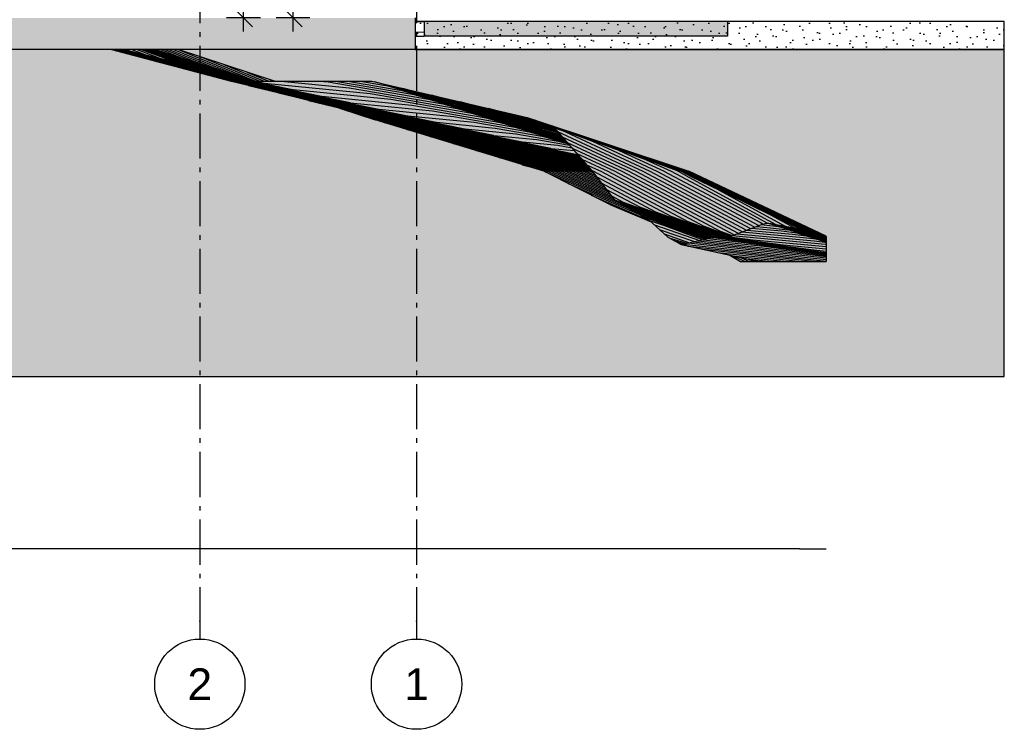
# Model space of a CAD drawing. Header units: millimetres. Extents: x 71327 to 340371, y 150071 to 223334.
# Tile 35 of 36: x 329466 to 340371, y 193152 to 201014. Entities that reach past the tile are written whole.
import ezdxf
from ezdxf.enums import TextEntityAlignment as Align

# ---------------------------------------------------------------- set-up
doc = ezdxf.new("R2010")
doc.units = ezdxf.units.MM
doc.header["$LTSCALE"] = 0.5
doc.header["$MEASUREMENT"] = 0
doc.linetypes.add('Akselinje', pattern=[1500, 1000, -200, 100, -200])
doc.linetypes.add('PLINE', pattern=[0])
for name, color, linetype in [('0(Nye konstruksjoner)', 7, 'Continuous'), ('25-- Dekker (Skravur)(Nye konstruksjoner)', 7, 'Continuous'), ('25-- Dekker(Nye konstruksjoner)', 7, 'Continuous'), ('252- Gulv på grunn_ bunnplate (Skravur)(Nye konstruksjoner)', 7, 'Continuous'), ('252- Gulv på grunn_ bunnplate(Nye konstruksjoner)', 7, 'Continuous'), ('711--_E__ Eksisterende terreng (Skravur)(Nye konstruksjoner)', 7, 'Continuous'), ('711--_E__ Eksisterende terreng(Nye konstruksjoner)', 7, 'Continuous'), ('822- Modullinjer(Nye konstruksjoner)', 7, 'Continuous'), ('842-M___1_100 Målsetting bygning(Nye konstruksjoner)', 7, 'Continuous')]:
    doc.layers.add(name, color=color, linetype=linetype)
doc.layers.add('235- Utvendig kledning og overflate(Nye konstruksjoner)', color=7, linetype='Continuous', lineweight=0)
doc.styles.add('GENERATED_STYLE_1', font='arial.ttf')
doc.styles.add('GENERATED_STYLE_2', font='arial.ttf')
doc.dimstyles.new('GENERATED_STYLE__1', dxfattribs={"dimtxt": 150, "dimasz": 190, "dimexe": 0.18, "dimexo": 0.0625, "dimgap": 0, "dimtad": 1, "dimdec": 0, "dimzin": 0, "dimdsep": 46, "dimtxsty": 'GENERATED_STYLE_1', "dimblk": 'ARROWHEAD_6', "dimblk1": 'ARROWHEAD_6', "dimblk2": 'ARROWHEAD_6', "dimcen": 0.09, "dimse1": 1, "dimse2": 1, "dimclrd": 256, "dimclre": 256, "dimclrt": 256, "dimadec": 1, "dimazin": 0, "dimtfac": 1, "dimtdec": 4, "dimtmove": 0, "dimatfit": 3, "dimfxl": 1, "dimtolj": 1, "dimtzin": 0, "dimarcsym": 0})

# ---------------------------------------------------------------- blocks, each defined once
blk = doc.blocks.new('*X145', base_point=(150668, 123334))
at = {"layer": '235- Utvendig kledning og overflate(Nye konstruksjoner)', "linetype": 'PLINE'}
for p, q in [((333847, 200874), (333947, 200874)), ((333947, 200874), (333847, 200874))]:
    blk.add_line(p, q, dxfattribs=at)
blk = doc.blocks.new('Standard grid marker[12]_2', base_point=(331461, 210676))
at = {"layer": '822- Modullinjer(Nye konstruksjoner)', "linetype": 'Akselinje'}
for p, q in [((331461, 210476), (331461, 210676)), ((331461, 210476), (331461, 194352)), ((331461, 194352), (331461, 194152))]:
    blk.add_line(p, q, dxfattribs=at)
at = {"layer": '822- Modullinjer(Nye konstruksjoner)', "linetype": 'PLINE'}
for centre in [(331461, 211176), (331461, 193652)]:
    blk.add_circle(centre, 500, dxfattribs=at)
at = {"layer": '822- Modullinjer(Nye konstruksjoner)', "linetype": 'Akselinje'}
for p in [(331461, 210476), (331461, 210476), (331461, 194352), (331461, 194352)]:
    blk.add_point(p, dxfattribs=at)
at = {"layer": '822- Modullinjer(Nye konstruksjoner)', "style": 'GENERATED_STYLE_2'}
for tag, p in [('AC_MarkerText_1_0', (331461, 211351)), ('AC_MarkerText_1_1', (331461, 193827))]:
    blk.add_attdef(tag, text='', height=350, rotation=360, dxfattribs=at).set_placement(p, align=Align.TOP_CENTER)
blk = doc.blocks.new('Standard grid marker[13]_2', base_point=(333861, 210676))
at = {"layer": '822- Modullinjer(Nye konstruksjoner)', "linetype": 'Akselinje'}
for p, q in [((333861, 210476), (333861, 210676)), ((333861, 210476), (333861, 194352)), ((333861, 194352), (333861, 194152))]:
    blk.add_line(p, q, dxfattribs=at)
at = {"layer": '822- Modullinjer(Nye konstruksjoner)', "linetype": 'PLINE'}
for centre in [(333861, 211176), (333861, 193652)]:
    blk.add_circle(centre, 500, dxfattribs=at)
at = {"layer": '822- Modullinjer(Nye konstruksjoner)', "linetype": 'Akselinje'}
for p in [(333861, 210476), (333861, 210476), (333861, 194352), (333861, 194352)]:
    blk.add_point(p, dxfattribs=at)
at = {"layer": '822- Modullinjer(Nye konstruksjoner)', "style": 'GENERATED_STYLE_2'}
for tag, p in [('AC_MarkerText_1_0', (333861, 211351)), ('AC_MarkerText_1_1', (333861, 193827))]:
    blk.add_attdef(tag, text='', height=350, rotation=360, dxfattribs=at).set_placement(p, align=Align.TOP_CENTER)
blk = doc.blocks.new('*D248', base_point=(150668, 123334))
at = {"layer": '842-M___1_100 Målsetting bygning(Nye konstruksjoner)', "linetype": 'PLINE'}
for p, q in [((332594, 203834), (332394, 204034)), ((332494, 203934), (332494, 204084)), ((332681, 203934), (332306, 203934)), ((332494, 201034), (332494, 203934)), ((332394, 201134), (332594, 200934)), ((332681, 201034), (332306, 201034)), ((332494, 200884), (332494, 201034))]:
    blk.add_line(p, q, dxfattribs=at)
at = {"layer": '842-M___1_100 Målsetting bygning(Nye konstruksjoner)', "insert": (332464, 202227), "char_height": 150, "attachment_point": 7, "rotation": 90, "style": 'GENERATED_STYLE_1'}
blk.add_mtext('\\A1;{\\pql;\\fArial|b0|i0|c0|p0;\\W1.000000;2\xa0900}', dxfattribs=at)
blk = doc.blocks.new('ARROWHEAD_6')
at = {"linetype": 'Continuous'}
for p, q in [((0, 0), (-1, 0)), ((-0.5, -0.5), (0.5, 0.5))]:
    blk.add_line(p, q, dxfattribs=at)
blk = doc.blocks.new('*D249', base_point=(150668, 123334))
at = {"layer": '842-M___1_100 Målsetting bygning(Nye konstruksjoner)', "linetype": 'PLINE'}
for p, q in [((332044, 203634), (331844, 203834)), ((332132, 203734), (331757, 203734)), ((331944, 201034), (331944, 203734)), ((331844, 201134), (332044, 200934)), ((332132, 201034), (331757, 201034)), ((331944, 200884), (331944, 201034))]:
    blk.add_line(p, q, dxfattribs=at)
at = {"layer": '842-M___1_100 Målsetting bygning(Nye konstruksjoner)', "char_height": 150, "attachment_point": 7, "rotation": 90, "style": 'GENERATED_STYLE_1'}
for s, insert in [('\\A1;{\\pql;\\fArial|b0|i0|c0|p0;\\W1.000000;200}', (331704, 203662)), ('\\A1;{\\pql;\\fArial|b0|i0|c0|p0;\\W1.000000;2\xa0700}', (331914, 202127))]:
    blk.add_mtext(s, dxfattribs=dict(at, insert=insert))

msp = doc.modelspace()

# ---------------------------------------------------------------- hatches: boundary and pattern name
at = {"layer": '0(Nye konstruksjoner)', "linetype": 'Continuous'}
h = msp.add_hatch(dxfattribs=at)
h.set_pattern_fill('Naturstein_0002', color=256, style=0, pattern_type=2)
h.set_pattern_definition([(45, (150667.54, 123683.99), (-111.36932, 111.36932), [0, -105, 0, -157.5]), (110, (151017.54, 123683.99), (148.00159, 53.86817), [0, -77, 0, -133])])
h.paths.add_polyline_path([(333847.2, 200684), (340370.7, 200684), (340370.7, 200994), (333847.2, 200994)])
h = msp.add_hatch(dxfattribs=at)
h.set_pattern_fill('Jord_0002', color=256, style=0, pattern_type=2)
h.set_pattern_definition([(45, (150667.54, 123334), (-275.7716, 275.7716), []), (45, (150575.6, 123425.9), (-551.5433, 551.5433), []), (45, (150483.7, 123517.84), (-551.5433, 551.5433), []), (135, (150391.76, 123609.76), (91.92388, 91.92388), [390, -390])])
h.paths.add_polyline_path([(296687.2, 197061.7), (340370.7, 197061.7), (340370.7, 200684), (296687.2, 200684)])
at = {"layer": '25-- Dekker (Skravur)(Nye konstruksjoner)', "linetype": 'Continuous'}
msp.add_hatch(color=256, dxfattribs=at).paths.add_polyline_path([(337305.5, 200831.4), (337305.5, 200994), (333947.2, 200994), (333947.2, 200831.4)])
at = {"layer": '252- Gulv på grunn_ bunnplate (Skravur)(Nye konstruksjoner)', "linetype": 'Continuous'}
for points in [[(333847.2, 201034), (305755.2, 201034), (305755.2, 200884), (333847.2, 200884)], [(305755.2, 200684), (333847.2, 200684), (333847.2, 200884), (305755.2, 200884)]]:
    msp.add_hatch(color=256, dxfattribs=at).paths.add_polyline_path(points)
at = {"layer": '711--_E__ Eksisterende terreng (Skravur)(Nye konstruksjoner)', "linetype": 'Continuous'}
h = msp.add_hatch(dxfattribs=at)
h.set_pattern_fill('Skrålinjer_3_0002', color=256, style=0, pattern_type=2)
h.set_pattern_definition([(346.2027852, (150667.5362, 245077.114), (-127.27921724, 34.802147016), [])])
h.paths.add_polyline_path([(330484.5, 200684), (331807.5, 200334), (332077.5, 200334), (332077.4, 200334), (332077.3, 200334.1), (330618.7, 200684)])
h = msp.add_hatch(dxfattribs=at)
h.set_pattern_fill('Skrålinjer_3_0002', color=256, style=0, pattern_type=2)
h.set_pattern_definition([(338.651243, (150667.536, 269403.3), (-127.2792172, 26.1482603), [])])
h.paths.add_polyline_path([(330618.7, 200684), (331190, 200546.9), (330792.5, 200684)])
h = msp.add_hatch(dxfattribs=at)
h.set_pattern_fill('Skrålinjer_3_0002', color=256, style=0, pattern_type=2)
h.set_pattern_definition([(339.9329756, (150667.536, 265733.659), (-127.27921724, 36.0018765), [])])
h.paths.add_polyline_path([(330981, 200684), (330792.5, 200684), (331190, 200546.9), (332077.3, 200334.1), (332077.5, 200334), (332097.5, 200334)])
h = msp.add_hatch(dxfattribs=at)
h.set_pattern_fill('Skrålinjer_3_0002', color=256, style=0, pattern_type=2)
h.set_pattern_definition([(337.990651, (150667.536, 272137.068), (-127.2792172, 33.0741088), [])])
h.paths.add_polyline_path([(330981, 200684), (332097.5, 200334), (331121, 200684)])
h = msp.add_hatch(dxfattribs=at)
h.set_pattern_fill('Skrålinjer_3_0002', color=256, style=0, pattern_type=2)
h.set_pattern_definition([(337.694253, (150667.536, 273029.262), (-127.2792172, 31.4217805), [])])
h.paths.add_polyline_path([(331121, 200684), (332097.5, 200334), (332286.4, 200334), (331221.3, 200684)])
h = msp.add_hatch(dxfattribs=at)
h.set_pattern_fill('Skrålinjer_3_0002', color=256, style=0, pattern_type=2)
h.set_pattern_definition([(346.5119715, (150667.5362, 244035.9837), (-127.27921724, 33.99233376), [])])
h.paths.add_polyline_path([(331807.5, 200334), (335802.5, 199334), (332077.5, 200334)])
h = msp.add_hatch(dxfattribs=at)
h.set_pattern_fill('Skrålinjer_3_0002', color=256, style=0, pattern_type=2)
h.set_pattern_definition([(345.88229, (150667.536, 245296.01), (-127.27921724, 19.85771105), [])])
h.paths.add_polyline_path([(332077.5, 200334), (332077.3, 200334.1), (332077.4, 200334)])
h = msp.add_hatch(dxfattribs=at)
h.set_pattern_fill('Skrålinjer_3_0002', color=256, style=0, pattern_type=2)
h.set_pattern_definition([(356.665671, (150667.536, 213011.687), (-127.279217, 45.975941), [])])
h.paths.add_polyline_path([(332077.4, 200334), (332077.5, 200334), (332077.5, 200334)])
h = msp.add_hatch(dxfattribs=at)
h.set_pattern_fill('Skrålinjer_3_0002', color=256, style=0, pattern_type=2)
h.set_pattern_definition([(355.131297, (150667.536, 217729.005), (-127.279217, 46.364736), [])])
h.paths.add_polyline_path([(332077.5, 200334), (332077.5, 200334), (332847.5, 200334), (332847.5, 200334), (332847.4, 200334)])
h = msp.add_hatch(dxfattribs=at)
h.set_pattern_fill('Skrålinjer_3_0002', color=256, style=0, pattern_type=2)
h.set_pattern_definition([(354.376952, (150667.536, 220440.36), (-127.279217, 53.591598), [])])
h.paths.add_polyline_path([(332847.5, 200334), (332077.5, 200334), (335644.2, 199521.5), (335598.2, 199574.1)])
h = msp.add_hatch(dxfattribs=at)
h.set_pattern_fill('Skrålinjer_3_0002', color=256, style=0, pattern_type=2)
h.set_pattern_definition([(348.540757, (150667.536, 237543.287), (-127.27921724, 33.76286886), [])])
h.paths.add_polyline_path([(332077.5, 200334), (335802.5, 199334), (335808, 199334), (335644.2, 199521.5)])
h = msp.add_hatch(dxfattribs=at)
h.set_pattern_fill('Skrålinjer_3_0002', color=256, style=0, pattern_type=2)
h.set_pattern_definition([(350.645476, (150667.536, 231545.306), (-127.2792172, 43.6816108), [])])
h.paths.add_polyline_path([(332847.5, 200334), (332847.5, 200334), (333367.5, 200334), (333367.4, 200334)])
h = msp.add_hatch(dxfattribs=at)
h.set_pattern_fill('Skrålinjer_3_0002', color=256, style=0, pattern_type=2)
h.set_pattern_definition([(350.186509, (150667.536, 233106.298), (-127.2792172, 45.866287), [])])
h.paths.add_polyline_path([(333367.5, 200334), (332847.5, 200334), (335598.2, 199574.1), (335549.2, 199630.2)])
h = msp.add_hatch(dxfattribs=at)
h.set_pattern_fill('Skrålinjer_3_0002', color=256, style=0, pattern_type=2)
h.set_pattern_definition([(344.7496685, (150667.536, 250735.583), (-127.27921724, 46.7405248), [])])
h.paths.add_polyline_path([(333367.5, 200334), (335453.6, 199739.7), (335390, 199812.5), (335385.8, 199814.5), (335087.9, 199930.5), (333367.6, 200334)])
h = msp.add_hatch(dxfattribs=at)
h.set_pattern_fill('Skrålinjer_3_0002', color=256, style=0, pattern_type=2)
h.set_pattern_definition([(346.445076, (150667.536, 244904.026), (-127.27921724, 41.3325606), [])])
h.paths.add_polyline_path([(333367.5, 200334), (333367.5, 200334), (333367.6, 200334)])
h = msp.add_hatch(dxfattribs=at)
h.set_pattern_fill('Skrålinjer_3_0002', color=256, style=0, pattern_type=2)
h.set_pattern_definition([(344.4855862, (150667.536, 251402.5546), (-127.27921724, 42.50358517), [])])
h.paths.add_polyline_path([(333367.5, 200334), (335549.2, 199630.2), (335453.6, 199739.7)])
h = msp.add_hatch(dxfattribs=at)
h.set_pattern_fill('Skrålinjer_3_0002', color=256, style=0, pattern_type=2)
h.set_pattern_definition([(345.189896, (150667.536, 249170.978), (-127.27921724, 44.0372224), [])])
h.paths.add_polyline_path([(335802.5, 199334), (333020.7, 200030.3), (333403, 199904.5), (335272.5, 199334)])
h = msp.add_hatch(dxfattribs=at)
h.set_pattern_fill('Skrålinjer_3_0002', color=256, style=0, pattern_type=2)
h.set_pattern_definition([(339.8071175, (150667.536, 267459.9197), (-127.27921724, 39.97749544), [])])
h.paths.add_polyline_path([(335087.9, 199930.5), (335385.8, 199814.5), (335390, 199812.5), (336777.5, 199334), (336877.5, 199334)])
h = msp.add_hatch(dxfattribs=at)
h.set_pattern_fill('Skrålinjer_3_0002', color=256, style=0, pattern_type=2)
h.set_pattern_definition([(334.963058, (150667.536, 284544.71), (-127.279217, 23.056845), [])])
h.paths.add_polyline_path([(335390, 199812.5), (335808, 199334), (336777.5, 199334)])
h = msp.add_hatch(dxfattribs=at)
h.set_pattern_fill('Skrålinjer_3_0002', color=256, style=0, pattern_type=2)
h.set_pattern_definition([(336.485804, (150667.536, 281347.67), (-127.2792172, 72.4693611), [])])
h.paths.add_polyline_path([(335802.5, 199334), (335272.5, 199334), (336001.1, 198968.1), (336460, 198773.6), (336434.6, 198797.2), (336044.5, 199025.6), (335812.8, 199327.7)])
h = msp.add_hatch(dxfattribs=at)
h.set_pattern_fill('Skrålinjer_3_0002', color=256, style=0, pattern_type=2)
h.set_pattern_definition([(335.700623, (150667.536, 284813.668), (-127.2792172, 79.5925636), [])])
h.paths.add_polyline_path([(335802.5, 199334), (335812.8, 199327.7), (335810.6, 199330.6)])
h = msp.add_hatch(dxfattribs=at)
h.set_pattern_fill('Skrålinjer_3_0002', color=256, style=0, pattern_type=2)
h.set_pattern_definition([(336.033644, (150667.536, 283122.959), (-127.2792172, 74.0384222), [])])
h.paths.add_polyline_path([(335802.5, 199334), (335810.6, 199330.6), (335808, 199334)])
h = msp.add_hatch(dxfattribs=at)
h.set_pattern_fill('Skrålinjer_3_0002', color=256, style=0, pattern_type=2)
h.set_pattern_definition([(331.979977, (150667.536, 296414.36), (-127.279217, 26.268609), [])])
h.paths.add_polyline_path([(335808, 199334), (336044.5, 199025.6), (337370.5, 198627.4), (337672.8, 198742), (337695.7, 198749.2), (336777.5, 199334)])
h = msp.add_hatch(dxfattribs=at)
h.set_pattern_fill('Skrålinjer_3_0002', color=256, style=0, pattern_type=2)
h.set_pattern_definition([(333.7576504, (150667.536, 290750.287), (-127.27921724, 55.7185118), [])])
h.paths.add_polyline_path([(336777.5, 199334), (338104.2, 198696.2), (338381.9, 198611.3)])
h = msp.add_hatch(dxfattribs=at)
h.set_pattern_fill('Skrålinjer_3_0002', color=256, style=0, pattern_type=2)
h.set_pattern_definition([(331.436196, (150667.536, 298921.37), (-127.279217, 32.670151), [])])
h.paths.add_polyline_path([(336777.5, 199334), (337695.7, 198749.2), (337744.8, 198764.4), (338066.6, 198703.4), (338103.2, 198696.5), (338104.2, 198696.2)])
h = msp.add_hatch(dxfattribs=at)
h.set_pattern_fill('Skrålinjer_3_0002', color=256, style=0, pattern_type=2)
h.set_pattern_definition([(333.091146, (150667.536, 293343.469), (-127.27921724, 55.1664183), [])])
h.paths.add_polyline_path([(336877.5, 199334), (336777.5, 199334), (338381.9, 198611.3), (338397.1, 198606.7), (338397.1, 198617.2)])
h = msp.add_hatch(dxfattribs=at)
h.set_pattern_fill('Skrålinjer_3_0002', color=256, style=0, pattern_type=2)
h.set_pattern_definition([(339.8888757, (150667.536, 266546.506), (-127.27921724, 34.82633207), [])])
h.paths.add_polyline_path([(336044.5, 199025.6), (336434.6, 198797.2), (337023.7, 198574.1), (337152.5, 198602.7), (337341.5, 198616.4), (337370.5, 198627.4)])
h = msp.add_hatch(dxfattribs=at)
h.set_pattern_fill('Skrålinjer_3_0002', color=256, style=0, pattern_type=2)
h.set_pattern_definition([(340.957991, (150667.536, 262187.384), (-127.2792172, 12.5305953), [])])
h.paths.add_polyline_path([(336434.6, 198797.2), (336639.2, 198607), (336880.7, 198542.3), (336997.9, 198568.3), (337023.7, 198574.1)])
h = msp.add_hatch(dxfattribs=at)
h.set_pattern_fill('Skrålinjer_3_0002', color=256, style=0, pattern_type=2)
h.set_pattern_definition([(354.723668, (150667.536, 216014.66), (-127.2792172, 37.078501), [])])
h.paths.add_polyline_path([(337341.5, 198616.4), (338397.1, 198439.6), (338397.1, 198523.9), (337672.8, 198742)])
h = msp.add_hatch(dxfattribs=at)
h.set_pattern_fill('Skrålinjer_3_0002', color=256, style=0, pattern_type=2)
h.set_pattern_definition([(353.53982, (150667.536, 219919.276), (-127.2792172, 37.2043282), [])])
h.paths.add_polyline_path([(337744.8, 198764.4), (337672.8, 198742), (338397.1, 198523.9), (338397.1, 198545.6)])
h = msp.add_hatch(dxfattribs=at)
h.set_pattern_fill('Skrålinjer_3_0002', color=256, style=0, pattern_type=2)
h.set_pattern_definition([(344.0719304, (150667.536, 252147.5303), (-127.27921724, 41.46826199), [])])
h.paths.add_polyline_path([(338103.2, 198696.5), (337744.8, 198764.4), (338397.1, 198545.6), (338397.1, 198606.7)])
h = msp.add_hatch(dxfattribs=at)
h.set_pattern_fill('Skrålinjer_3_0002', color=256, style=0, pattern_type=2)
h.set_pattern_definition([(343.207692, (150667.536, 254462.474), (-127.2792172, 24.6860693), [])])
h.paths.add_polyline_path([(336639.2, 198607), (336791.2, 198522.3), (336880.7, 198542.3)])
h = msp.add_hatch(dxfattribs=at)
h.set_pattern_fill('Skrålinjer_3_0002', color=256, style=0, pattern_type=2)
h.set_pattern_definition([(353.826624, (150667.536, 218947.694), (-127.2792172, 31.5310875), [])])
h.paths.add_polyline_path([(337152.5, 198602.7), (336791.2, 198522.3), (337657.5, 198334), (338397.1, 198334), (338397.1, 198380.5)])
h = msp.add_hatch(dxfattribs=at)
h.set_pattern_fill('Skrålinjer_3_0002', color=256, style=0, pattern_type=2)
h.set_pattern_definition([(352.338456, (150667.536, 223797.842), (-127.27921724, 28.23573314), [])])
h.paths.add_polyline_path([(337341.5, 198616.4), (337152.5, 198602.7), (338397.1, 198380.5), (338397.1, 198439.6)])
h = msp.add_hatch(dxfattribs=at)
h.set_pattern_fill('Skrålinjer_3_0002', color=256, style=0, pattern_type=2)
h.set_pattern_definition([(336.485804, (150667.536, 281347.67), (-127.2792172, 72.4693611), [])])
h.paths.add_polyline_path([(337329, 198405.4), (337332.5, 198403.9), (337330.6, 198405.1)])
h = msp.add_hatch(dxfattribs=at)
h.set_pattern_fill('Skrålinjer_3_0002', color=256, style=0, pattern_type=2)
h.set_pattern_definition([(335.700623, (150667.536, 284813.668), (-127.2792172, 79.5925636), [])])
h.paths.add_polyline_path([(337657.5, 198334), (337330.6, 198405.1), (337447.5, 198334)])

# ---------------------------------------------------------------- linework, layer by layer
at = {"layer": '0(Nye konstruksjoner)', "linetype": 'PLINE', "flags": 128}
for points in [[(333847.2, 200684), (340370.7, 200684), (340370.7, 200994), (333847.2, 200994)], [(296687.2, 197061.7), (340370.7, 197061.7), (340370.7, 200684), (296687.2, 200684)]]:
    msp.add_lwpolyline(points, close=True, dxfattribs=at)
at = {"layer": '25-- Dekker(Nye konstruksjoner)', "linetype": 'PLINE'}
for p, q in [((333847.2, 200994), (333947.2, 200994)), ((333947.2, 200994), (333947.2, 200831.4)), ((337305.5, 200994), (333947.2, 200994)), ((337305.5, 200994), (337305.5, 200831.4)), ((333847.2, 200831.4), (333947.2, 200831.4)), ((337305.5, 200831.4), (333947.2, 200831.4))]:
    msp.add_line(p, q, dxfattribs=at)
at = {"layer": '252- Gulv på grunn_ bunnplate(Nye konstruksjoner)', "linetype": 'PLINE'}
for p, q in [((333847.2, 201034), (333847.2, 200884)), ((333847.2, 200884), (333847.2, 200684)), ((333847.2, 200684), (305755.2, 200684))]:
    msp.add_line(p, q, dxfattribs=at)
at = {"layer": '711--_E__ Eksisterende terreng(Nye konstruksjoner)', "linetype": 'PLINE'}
for p, q in [((330484.5, 200684), (331807.5, 200334)), ((330618.7, 200684), (332077.3, 200334.1)), ((332286.4, 200334), (331221.3, 200684)), ((335802.5, 199334), (331807.5, 200334)), ((332077.3, 200334.1), (332077.4, 200334)), ((332077.5, 200334), (332077.4, 200334)), ((332077.5, 200334), (332847.4, 200334)), ((332847.5, 200334), (333367.4, 200334)), ((333367.5, 200334), (333367.6, 200334)), ((333367.6, 200334), (335087.9, 199930.5)), ((333020.7, 200030.3), (333403, 199904.5)), ((335272.5, 199334), (333403, 199904.5)), ((335087.9, 199930.5), (335385.8, 199814.5)), ((335087.9, 199930.5), (336877.5, 199334)), ((335385.8, 199814.5), (335390, 199812.5)), ((335390, 199812.5), (335808, 199334)), ((336001.1, 198968.1), (335272.5, 199334)), ((335802.5, 199334), (335812.8, 199327.7)), ((335808, 199334), (336044.5, 199025.6)), ((338397.1, 198617.2), (336877.5, 199334)), ((336044.5, 199025.6), (336434.6, 198797.2)), ((336001.1, 198968.1), (336460, 198773.6)), ((336434.6, 198797.2), (336639.2, 198607)), ((337341.5, 198616.4), (337672.8, 198742)), ((337672.8, 198742), (337744.8, 198764.4)), ((337744.8, 198764.4), (338103.2, 198696.5)), ((338397.1, 198606.7), (338103.2, 198696.5)), ((336639.2, 198607), (336791.2, 198522.3)), ((336791.2, 198522.3), (337152.5, 198602.7)), ((337152.5, 198602.7), (337341.5, 198616.4)), ((338397.1, 198606.7), (338397.1, 198617.2)), ((338397.1, 198606.7), (338397.1, 198545.6)), ((336791.2, 198522.3), (337657.5, 198334)), ((338397.1, 198545.6), (338397.1, 198523.9)), ((338397.1, 198523.9), (338397.1, 198439.6)), ((337329, 198405.4), (337332.5, 198403.9)), ((337330.6, 198405.1), (337447.5, 198334)), ((338397.1, 198439.6), (338397.1, 198380.5)), ((338397.1, 198380.5), (338397.1, 198334)), ((337447.5, 198334), (337657.5, 198334)), ((337657.5, 198334), (338397.1, 198334)), ((332077.4, 195152), (328467.4, 195152)), ((332847.4, 195152), (332077.4, 195152)), ((333367.4, 195152), (332847.4, 195152)), ((335385.8, 195152), (333367.4, 195152)), ((338103.2, 195152), (335385.8, 195152)), ((338103.2, 195152), (338397.1, 195152))]:
    msp.add_line(p, q, dxfattribs=at)

# ---------------------------------------------------------------- block references
at = {"layer": '25-- Dekker(Nye konstruksjoner)'}
msp.add_blockref('*X145', (150667.5, 123334), dxfattribs=at)
at = {"layer": '822- Modullinjer(Nye konstruksjoner)', "linetype": 'PLINE'}
ref = msp.add_blockref('Standard grid marker[12]_2', (331461.2, 210675.8), dxfattribs=at)
ref.add_attrib('AC_MarkerText_1', '2', dxfattribs={"color": 7, "height": 350, "rotation": 360, "style": 'GENERATED_STYLE_2'}).set_placement((331461.2, 211350.8), align=Align.TOP_CENTER)
ref.add_attrib('AC_MarkerText_1_1', '2', dxfattribs={"color": 7, "height": 350, "rotation": 360, "style": 'GENERATED_STYLE_2'}).set_placement((331461.2, 193827), align=Align.TOP_CENTER)
ref = msp.add_blockref('Standard grid marker[13]_2', (333861.2, 210675.8), dxfattribs=at)
ref.add_attrib('AC_MarkerText_1', '1', dxfattribs={"color": 7, "height": 350, "rotation": 360, "style": 'GENERATED_STYLE_2'}).set_placement((333861.2, 211350.8), align=Align.TOP_CENTER)
ref.add_attrib('AC_MarkerText_1_1', '1', dxfattribs={"color": 7, "height": 350, "rotation": 360, "style": 'GENERATED_STYLE_2'}).set_placement((333861.2, 193827), align=Align.TOP_CENTER)

# ---------------------------------------------------------------- dimensions: what is measured, and where the dimension line sits
at = {"layer": '842-M___1_100 Målsetting bygning(Nye konstruksjoner)', "linetype": 'Continuous'}
for base, p2, picture, middle in [((332493.5, 203934), (333601.2, 203934), '*D248', (332388.5, 202483.9)), ((331944.3, 203734), (333601.2, 203734), '*D249', (331839.3, 202383.9))]:
    dim = msp.add_linear_dim(base=base, p1=(333601.2, 201034), p2=p2, angle=90, dimstyle='GENERATED_STYLE__1', dxfattribs=at)
    dim.commit()
    dim.dimension.update_dxf_attribs({"geometry": picture, "text_midpoint": middle, "dimtype": 160, "text_rotation": 90})

doc.saveas('drawing.dxf')
